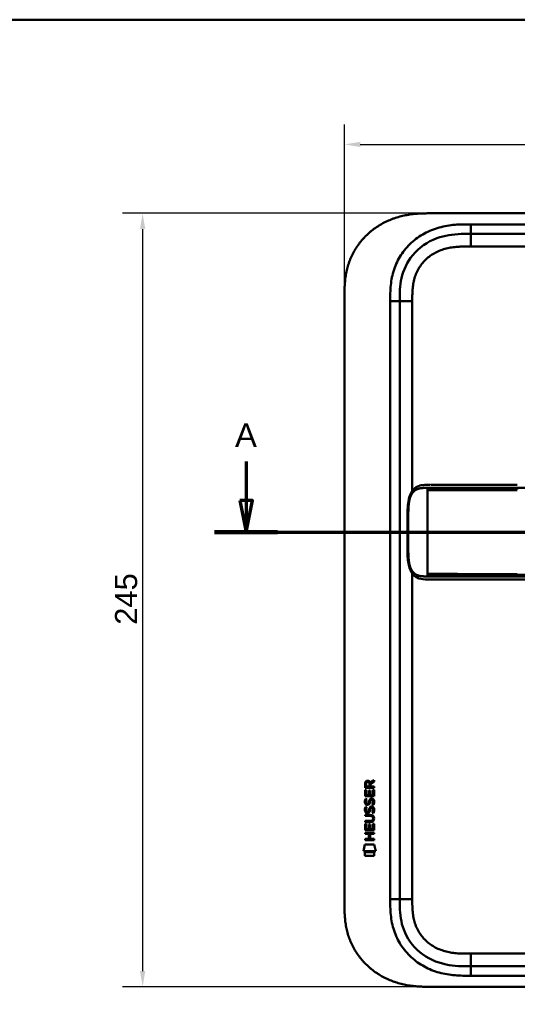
# Model space of a CAD drawing. Header units: millimetres. Extents: x 20 to 833, y 20 to 574.
# Tile 10 of 12: x 439 to 596, y 262 to 574. Entities that reach past the tile are written whole.
import ezdxf

# ---------------------------------------------------------------- set-up
doc = ezdxf.new("R2010")
doc.units = ezdxf.units.MM
doc.header["$LTSCALE"] = 2
for name, color, linetype, lineweight in [('Bemaßungen(DIN)', 7, 'Continuous', 25), ('Schnittansichtslinien(DIN)', 7, 'Continuous', 70), ('Sichtbare Kanten(DIN)', 7, 'Continuous', 50), ('Sichtbare tangentiale Kanten(DIN)', 7, 'Continuous', 50), ('Skizziergeometrie(DIN)', 7, 'Continuous', 50)]:
    doc.layers.add(name, color=color, linetype=linetype, lineweight=lineweight)
doc.styles.add('Aktuell-DINGroßer Text', font='arial.ttf')
doc.styles.add('STANDARD-DIN~0', font='arial.ttf')
doc.dimstyles.new('CAD-LAN', dxfattribs={"dimscale": 2, "dimtxt": 3.5, "dimasz": 2.5, "dimexe": 3.175, "dimexo": 0, "dimgap": 0.8, "dimtad": 1, "dimrnd": 1e-08, "dimtxsty": 'STANDARD-DIN~0', "dimcen": 0.09, "dimdle": 10, "dimclrd": 250, "dimclre": 250, "dimclrt": 250, "dimadec": 0, "dimazin": 2, "dimtfac": 1, "dimtmove": 0, "dimatfit": 3, "dimfxl": 1, "dimtolj": 1, "dimtzin": 0, "dimlwd": 25, "dimlwe": 25, "dimarcsym": 0})

# ---------------------------------------------------------------- blocks, each defined once
blk = doc.blocks.new('Ränder Standardrahmen')
at = {"layer": 'Skizziergeometrie(DIN)', "flags": 128}
blk.add_lwpolyline([(10, 10), (10, 287), (410, 287), (410, 10), (10, 10)], dxfattribs=at)
blk = doc.blocks.new('*D22')
at = {"layer": 'Bemaßungen(DIN)', "color": 250, "linetype": 'Continuous', "lineweight": 25, "true_color": 0x3f3f3f, "transparency": 16777216}
for p, q in [((541.55, 485.9), (541.55, 540.85)), ((755.55, 485.9), (755.55, 540.85)), ((546.55, 534.5), (750.55, 534.5))]:
    blk.add_line(p, q, dxfattribs=at)
at = {"layer": 'Bemaßungen(DIN)', "color": 250, "linetype": 'Continuous', "true_color": 0x3f3f3f, "transparency": 16777216}
for points in [[(546.55, 535.33), (546.55, 533.67), (541.55, 534.5)], [(750.55, 535.33), (750.55, 533.67), (755.55, 534.5)]]:
    blk.add_solid(points, dxfattribs=at)
at = {"layer": 'Defpoints', "color": 0, "linetype": 'Continuous', "transparency": 16777216}
for p in [(755.55, 534.5), (541.55, 485.9), (755.55, 485.9)]:
    blk.add_point(p, dxfattribs=at)
at = {"layer": 'Bemaßungen(DIN)', "color": 250, "linetype": 'Continuous', "lineweight": 25, "true_color": 0x3f3f3f, "transparency": 16777216, "insert": (640.78, 543.13), "char_height": 7, "attachment_point": 1, "style": 'STANDARD-DIN~0'}
blk.add_mtext('\\A1;214', dxfattribs=at)
blk = doc.blocks.new('*D23')
at = {"layer": 'Bemaßungen(DIN)', "color": 250, "linetype": 'Continuous', "lineweight": 25, "true_color": 0x3f3f3f, "transparency": 16777216}
for p, q in [((569.03, 512.68), (471.24, 512.68)), ((477.59, 507.68), (477.59, 272.68)), ((569.59, 267.68), (471.24, 267.68))]:
    blk.add_line(p, q, dxfattribs=at)
at = {"layer": 'Bemaßungen(DIN)', "color": 250, "linetype": 'Continuous', "true_color": 0x3f3f3f, "transparency": 16777216}
for points in [[(476.76, 507.68), (478.43, 507.68), (477.59, 512.68)], [(476.76, 272.68), (478.43, 272.68), (477.59, 267.68)]]:
    blk.add_solid(points, dxfattribs=at)
at = {"layer": 'Defpoints', "color": 0, "linetype": 'Continuous', "transparency": 16777216}
for p in [(569.03, 512.68), (477.59, 267.68), (569.59, 267.68)]:
    blk.add_point(p, dxfattribs=at)
at = {"layer": 'Bemaßungen(DIN)', "color": 250, "linetype": 'Continuous', "lineweight": 25, "true_color": 0x3f3f3f, "transparency": 16777216, "insert": (468.84, 382.36), "char_height": 7, "attachment_point": 1, "rotation": 90, "style": 'STANDARD-DIN~0'}
blk.add_mtext('\\A1;245', dxfattribs=at)
blk = doc.blocks.new('2DTransSchnitt0')
at = {"layer": 'Schnittansichtslinien(DIN)', "linetype": 'Continuous'}
for p, q in [((255.19, 217.02), (255.19, 210.84)), ((395.51, 217.02), (395.51, 210.84)), ((254.19, 210.84), (255.19, 205.84)), ((256.19, 210.84), (254.19, 210.84)), ((255.19, 210.84), (255.19, 205.84)), ((255.19, 205.84), (256.19, 210.84)), ((394.51, 210.84), (395.51, 205.84)), ((396.51, 210.84), (394.51, 210.84)), ((395.51, 210.84), (395.51, 205.84)), ((395.51, 205.84), (396.51, 210.84)), ((250.19, 205.84), (400.51, 205.84))]:
    blk.add_line(p, q, dxfattribs=at)
at = {"layer": 'Schnittansichtslinien(DIN)', "linetype": 'Continuous', "lineweight": 140}
for p, q in [((250.19, 205.84), (260.18, 205.84)), ((390.52, 205.84), (400.51, 205.84))]:
    blk.add_line(p, q, dxfattribs=at)
at = {"layer": 'Schnittansichtslinien(DIN)', "linetype": 'Continuous', "flags": 128}
for points in [[(254.19, 210.84), (255.19, 205.84), (256.19, 210.84), (254.19, 210.84)], [(394.51, 210.84), (395.51, 205.84), (396.51, 210.84), (394.51, 210.84)]]:
    blk.add_lwpolyline(points, dxfattribs=at)
at = {"layer": 'Schnittansichtslinien(DIN)'}
for points in [[(254.19, 210.84), (255.19, 205.84), (256.19, 210.84), (254.19, 210.84)], [(394.51, 210.84), (395.51, 205.84), (396.51, 210.84), (394.51, 210.84)]]:
    blk.add_solid(points, dxfattribs=at)
at = {"layer": 'Schnittansichtslinien(DIN)', "char_height": 3.73, "attachment_point": 7, "style": 'Aktuell-DINGroßer Text'}
for insert in [(253.43, 219.34), (393.76, 219.34)]:
    blk.add_mtext('A', dxfattribs=dict(at, insert=insert))

msp = doc.modelspace()

# ---------------------------------------------------------------- linework, layer by layer
at = {"layer": 'Sichtbare Kanten(DIN)'}
for p, q in [((727.515, 512.681), (569.033, 512.681)), ((581.592, 506.181), (726.515, 506.181)), ((541.554, 294.466), (541.554, 485.897)), ((559.054, 295.466), (559.054, 484.897)), ((568.929, 426.685), (568.929, 426.685)), ((596.339, 396.685), (723.191, 396.685)), ((548.088, 330.755), (548.09, 332.068)), ((550.946, 330.753), (548.088, 330.755)), ((548.438, 332.025), (548.438, 331.136)), ((548.438, 331.136), (549.455, 331.136)), ((549.455, 331.136), (549.456, 332.024)), ((549.753, 332.385), (550.948, 333.175)), ((549.806, 331.986), (549.805, 331.135)), ((549.805, 331.135), (550.947, 331.134)), ((550.948, 332.741), (549.806, 331.986)), ((550.947, 331.134), (550.946, 330.753)), ((550.948, 333.175), (550.948, 332.741)), ((548.086, 328.025), (548.087, 330.029)), ((550.944, 328.023), (548.086, 328.025)), ((548.087, 330.029), (548.436, 330.029)), ((548.436, 330.029), (548.434, 328.402)), ((548.434, 328.402), (549.329, 328.401)), ((549.329, 328.401), (549.33, 329.848)), ((549.33, 329.848), (549.679, 329.847)), ((549.679, 329.847), (549.677, 328.401)), ((549.677, 328.401), (550.596, 328.4)), ((550.596, 328.4), (550.597, 330.047)), ((550.597, 330.047), (550.946, 330.047)), ((550.946, 330.047), (550.944, 328.023)), ((548.255, 324.704), (548.594, 324.604)), ((548.257, 327.251), (548.596, 327.151)), ((548.454, 325.919), (548.461, 325.902)), ((549.138, 325.822), (549.148, 325.838)), ((550.184, 324.401), (550.172, 324.401)), ((550.186, 326.948), (550.174, 326.948)), ((548.081, 322.174), (549.727, 322.173)), ((548.081, 321.797), (548.081, 322.174)), ((549.75, 321.796), (548.081, 321.797)), ((548.452, 323.373), (548.459, 323.356)), ((549.136, 323.275), (549.146, 323.292)), ((548.077, 317.287), (548.079, 319.291)), ((548.079, 319.862), (548.079, 320.24)), ((548.079, 320.24), (549.749, 320.238)), ((549.725, 319.861), (548.079, 319.862)), ((548.079, 319.291), (548.427, 319.291)), ((548.427, 319.291), (548.426, 317.664)), ((549.32, 317.663), (549.322, 319.11)), ((549.322, 319.11), (549.67, 319.11)), ((549.67, 319.11), (549.669, 317.663)), ((550.587, 317.662), (550.589, 319.309)), ((550.589, 319.309), (550.937, 319.309)), ((550.63, 321.011), (550.63, 321.021)), ((550.937, 319.309), (550.936, 317.285)), ((548.075, 316.494), (550.934, 316.491)), ((548.075, 316.117), (548.075, 316.494)), ((549.318, 316.116), (548.075, 316.117)), ((550.936, 317.285), (548.077, 317.287)), ((548.426, 317.664), (549.32, 317.663)), ((549.317, 314.558), (549.318, 316.116)), ((549.669, 317.663), (550.587, 317.662)), ((549.674, 316.115), (549.673, 314.558)), ((550.933, 316.114), (549.674, 316.115)), ((550.934, 316.491), (550.933, 316.114)), ((547.542, 310.605), (548.001, 312.738)), ((548.001, 312.738), (551.007, 312.735)), ((548.073, 314.182), (548.074, 314.559)), ((550.932, 314.18), (548.073, 314.182)), ((548.074, 314.559), (549.317, 314.558)), ((549.673, 314.558), (550.932, 314.557)), ((550.932, 314.557), (550.932, 314.18)), ((551.007, 312.735), (551.457, 310.602)), ((551.457, 310.602), (547.542, 310.605)), ((548.001, 309.177), (548.002, 310.319)), ((550.998, 309.175), (548.001, 309.177)), ((548.002, 310.319), (550.999, 310.317)), ((550.999, 310.317), (550.998, 309.175)), ((581.592, 274.181), (726.515, 274.181)), ((569.593, 267.681), (727.515, 267.681))]:
    msp.add_line(p, q, dxfattribs=at)
for centre, major_axis, ratio, start_param, end_param in [((549.617, 331.252), (-0.976, 1.274), 0.5180415, 5.9043613, 6.8771057), ((548.224, 331.171), (1.242, 1.64), 0.5994938, 5.878165, 6.7089725), ((549.72, 329.03), (1.103, 3.296), 0.2312948, 2.8124619, 2.8734213), ((549.199, 326.713), (0.574, 1.004), 0.5438409, 2.7534304, 3.2137241), ((549.079, 325.846), (0.098, 0.139), 0.3641716, 4.4844927, 4.7925708), ((549.525, 322.717), (-0.838, -1.64), 0.4594521, 2.8344186, 3.3561114), ((549.526, 325.261), (0.839, 1.642), 0.4591024, 5.9761877, 6.4975755), ((549.804, 326.73), (-1.192, -3.54), 0.2215161, 5.9678979, 6.0270389), ((549.205, 324.175), (-0.583, -1.012), 0.541605, 5.8985019, 6.3563332), ((549.077, 323.3), (-0.098, -0.139), 0.3641716, 1.3429, 1.6509781), ((545.905, 317.499), (4.814, 4.313), 0.3742661, 5.9599282, 6.6783921), ((545.909, 324.543), (4.808, -4.323), 0.3742014, 5.888113, 6.6064523), ((527.197, 340.848), (23.266, -20.361), 0.1371339, 6.127502, 6.402435)]:
    msp.add_ellipse(centre, major_axis=major_axis, ratio=ratio, start_param=start_param, end_param=end_param, dxfattribs=at)
for points, degree, knots in [([(569.033, 512.681), (568.622, 512.681), (567.61, 512.677), (566.283, 512.645), (564.756, 512.563), (563.526, 512.455), (561.986, 512.253), (560.755, 512.033), (559.223, 511.678), (558.007, 511.326), (556.508, 510.799), (555.33, 510.307), (553.892, 509.604), (552.775, 508.972), (551.428, 508.098), (550.394, 507.333), (549.165, 506.301), (548.237, 505.417), (547.153, 504.247), (546.349, 503.262), (545.43, 501.977), (544.766, 500.91), (544.027, 499.537), (543.511, 498.41), (542.958, 496.977), (542.591, 495.813), (542.22, 494.347), (541.992, 493.168), (541.783, 491.694), (541.672, 490.518), (541.59, 489.057), (541.554, 487.608), (541.554, 486.465), (541.554, 485.897)], 3, [0.01304212, 0.01304212, 0.01304212, 0.01304212, 0.04166717, 0.08333381, 0.10416714, 0.14583378, 0.1666671, 0.20833375, 0.22916707, 0.27083371, 0.29166704, 0.33333368, 0.354167, 0.39583365, 0.41666697, 0.45833362, 0.47916694, 0.52083358, 0.54166691, 0.58333355, 0.60416687, 0.64583352, 0.66666684, 0.70833349, 0.72916681, 0.77083345, 0.79166678, 0.83333342, 0.85416674, 0.89583339, 0.91666671, 0.95833335, 0.99999585, 0.99999585, 0.99999585, 0.99999585]), ([(559.054, 484.897), (559.054, 487.321), (559.102, 489.781), (559.626, 492.123), (560.217, 494.769), (561.399, 497.297), (563.173, 499.435), (565.162, 501.832), (567.851, 503.681), (570.822, 504.771), (573.264, 505.667), (575.881, 506.045), (578.541, 506.143), (579.555, 506.18), (580.574, 506.181), (581.592, 506.181)], 3, [-3.5878945, -3.5878945, -3.5878945, -3.5878945, -2.8454091, -2.8454091, -2.8454091, -2.0068747, -2.0068747, -2.0068747, -1.0669607, -1.0669607, -1.0669607, -0.2943581, -0.2943581, -0.2943581, 0, 0, 0, 0]), ([(568.546, 396.685), (568.546, 396.685), (568.546, 396.685), (568.546, 396.685), (568.546, 396.685), (568.546, 396.685), (568.546, 396.685), (568.545, 396.685), (568.545, 396.685), (568.544, 396.685), (568.544, 396.685), (568.543, 396.685), (568.542, 396.685), (568.54, 396.685), (568.538, 396.685), (568.533, 396.685), (568.529, 396.685), (568.512, 396.685), (568.501, 396.685), (568.454, 396.685), (568.42, 396.685), (568.283, 396.685), (568.18, 396.685), (567.769, 396.688), (567.461, 396.692), (566.244, 396.752), (565.353, 396.894), (564.159, 397.496), (563.77, 397.778), (562.991, 398.598), (562.618, 399.202), (562.108, 400.482), (561.934, 401.143), (561.692, 402.534), (561.624, 403.278), (561.537, 405.058), (561.545, 406.105), (561.545, 409.8), (561.545, 412.452), (561.545, 417.038), (561.48, 419.019), (561.823, 421.72), (561.996, 422.53), (562.488, 423.891), (562.801, 424.474), (563.51, 425.36), (563.901, 425.696), (564.812, 426.235), (565.35, 426.417), (566.655, 426.667), (567.45, 426.683), (568.299, 426.685), (568.347, 426.685), (568.42, 426.685), (568.444, 426.685), (568.481, 426.685), (568.493, 426.685), (568.512, 426.685), (568.518, 426.685), (568.528, 426.685), (568.531, 426.685), (568.537, 426.685), (568.538, 426.685), (568.541, 426.685), (568.542, 426.685), (568.543, 426.685), (568.544, 426.685), (568.545, 426.685), (568.545, 426.685), (568.546, 426.685), (568.546, 426.685), (568.546, 426.685), (568.546, 426.685), (568.546, 426.685), (568.546, 426.685), (568.547, 426.685)], 3, [0, 0, 0, 0, 0.0000252, 0.0000252, 0.0000657, 0.0000657, 0.0001082, 0.0001082, 0.0001738, 0.0001738, 0.0002867, 0.0002867, 0.0005136, 0.0005136, 0.0010499, 0.0010499, 0.0026039, 0.0026039, 0.0072616, 0.0072616, 0.0212292, 0.0212292, 0.0631285, 0.0631285, 0.1888417, 0.1888417, 0.5689951, 0.5689951, 0.7719774, 0.7719774, 1.0315425, 1.0315425, 1.2481307, 1.2481307, 1.4719729, 1.4719729, 1.7848025, 1.7848025, 2.5805266, 2.5805266, 3.160554, 3.160554, 3.4157877, 3.4157877, 3.6519695, 3.6519695, 3.8657989, 3.8657989, 4.1108827, 4.1108827, 4.4368692, 4.4368692, 4.4566519, 4.4566519, 4.4665438, 4.4665438, 4.471493, 4.471493, 4.4739733, 4.4739733, 4.4752207, 4.4752207, 4.4758524, 4.4758524, 4.4761765, 4.4761765, 4.4763467, 4.4763467, 4.476439, 4.476439, 4.4764904, 4.4764904, 4.4765188, 4.4765188, 4.4765488, 4.4765488, 4.4765488, 4.4765488]), ([(568.929, 426.685), (568.929, 426.685), (568.929, 426.685), (568.929, 426.685), (568.929, 426.685), (568.929, 426.685), (568.93, 426.685), (568.93, 426.685), (568.93, 426.685), (568.932, 426.685), (568.934, 426.685), (568.939, 426.685), (568.944, 426.685), (568.962, 426.685), (568.976, 426.685), (569.034, 426.685), (569.078, 426.685), (569.258, 426.685), (569.398, 426.685), (569.594, 426.685), (569.647, 426.685), (569.705, 426.685), (569.706, 426.685), (569.708, 426.685), (569.709, 426.685), (569.711, 426.685), (569.711, 426.685), (569.711, 426.685), (569.711, 426.685), (569.711, 426.685), (569.711, 426.685), (569.711, 426.685)], 3, [0.00004605, 0.00004605, 0.00004605, 0.00004605, 0.00007374, 0.00007374, 0.00011546, 0.00011546, 0.00021806, 0.00021806, 0.00046152, 0.00046152, 0.00119141, 0.00119141, 0.00337949, 0.00337949, 0.00994164, 0.00994164, 0.02962737, 0.02962737, 0.08869945, 0.08869945, 0.11084283, 0.11084283, 0.1113618, 0.1113618, 0.11175126, 0.11175126, 0.11179812, 0.11179812, 0.11181175, 0.11181175, 0.11182181, 0.11182181, 0.11182181, 0.11182181]), ([(569.711, 426.685), (570.097, 426.685), (570.464, 426.685), (571.268, 426.685), (571.687, 426.685), (572.952, 426.685), (573.841, 426.685), (576.714, 426.685), (578.795, 426.685), (583.942, 426.685), (587.05, 426.685), (592.212, 426.685), (594.276, 426.685), (596.339, 426.685)], 3, [0, 0, 0, 0, 0.1534173, 0.1534173, 0.3047718, 0.3047718, 0.5966116, 0.5966116, 1.2249955, 1.2249955, 2.1545342, 2.1545342, 2.7736042, 2.7736042, 2.7736042, 2.7736042]), ([(568.564, 396.685), (568.564, 396.685), (568.686, 396.685), (568.929, 396.685), (569.249, 396.685), (569.576, 396.685), (569.913, 396.685), (570.126, 396.685), (570.208, 396.685)], 5, [25.64076517, 25.64076517, 25.64076517, 25.64076517, 25.64076517, 25.64076517, 25.64100059, 25.73520442, 25.82940824, 25.88784541, 25.88784541, 25.88784541, 25.88784541, 25.88784541, 25.88784541]), ([(596.335, 396.685), (592.401, 396.685), (588.46, 396.685), (582.3, 396.685), (580.06, 396.685), (576.38, 396.685), (574.898, 396.685), (572.715, 396.685), (571.946, 396.685), (570.994, 396.685), (570.763, 396.685), (570.463, 396.685), (570.389, 396.685), (570.292, 396.685), (570.267, 396.685), (570.235, 396.685), (570.227, 396.685), (570.217, 396.685), (570.214, 396.685), (570.211, 396.685), (570.21, 396.685), (570.209, 396.685), (570.209, 396.685), (570.208, 396.685), (570.208, 396.685), (570.208, 396.685), (570.208, 396.685), (570.208, 396.685)], 3, [0, 0, 0, 0, 1.1803051, 1.1803051, 1.8522102, 1.8522102, 2.3111703, 2.3111703, 2.5747937, 2.5747937, 2.6623324, 2.6623324, 2.6914953, 2.6914953, 2.7012157, 2.7012157, 2.7044558, 2.7044558, 2.705536, 2.705536, 2.7058961, 2.7058961, 2.7060162, 2.7060162, 2.7060562, 2.7060562, 2.7060873, 2.7060873, 2.7060873, 2.7060873]), ([(550.63, 321.021), (550.63, 321.067), (550.628, 321.114), (550.612, 321.249), (550.589, 321.337), (550.515, 321.488), (550.468, 321.549), (550.348, 321.655), (550.278, 321.695), (550.061, 321.778), (549.901, 321.796), (549.75, 321.796)], 3, [0, 0, 0, 0, 0.01400423, 0.01400423, 0.0408947, 0.0408947, 0.06439039, 0.06439039, 0.08887549, 0.08887549, 0.13413559, 0.13413559, 0.13413559, 0.13413559]), ([(541.554, 294.466), (541.554, 293.898), (541.554, 292.755), (541.59, 291.306), (541.672, 289.845), (541.783, 288.669), (541.992, 287.195), (542.22, 286.016), (542.591, 284.55), (542.958, 283.386), (543.511, 281.953), (544.027, 280.826), (544.766, 279.453), (545.43, 278.386), (546.349, 277.101), (547.153, 276.116), (548.237, 274.946), (549.165, 274.062), (550.394, 273.03), (551.428, 272.265), (552.775, 271.391), (553.892, 270.759), (555.33, 270.056), (556.508, 269.564), (558.007, 269.037), (559.223, 268.685), (560.755, 268.33), (561.987, 268.11), (563.526, 267.908), (564.756, 267.8), (566.283, 267.718), (567.799, 267.682), (568.998, 267.681), (569.593, 267.681)], 3, [0.00000215, 0.00000215, 0.00000215, 0.00000215, 0.04166657, 0.08333314, 0.10416642, 0.14583299, 0.16666628, 0.20833285, 0.22916613, 0.2708327, 0.29166599, 0.33333256, 0.35416584, 0.39583241, 0.4166657, 0.45833227, 0.47916555, 0.52083212, 0.54166541, 0.58333198, 0.60416526, 0.64583183, 0.66666512, 0.70833169, 0.72916497, 0.77083154, 0.79166483, 0.8333314, 0.85416468, 0.89583125, 0.91666454, 0.95833111, 0.99999768, 0.99999768, 0.99999768, 0.99999768]), ([(581.592, 274.181), (578.96, 274.181), (576.318, 274.231), (573.796, 274.751), (570.725, 275.383), (567.801, 276.703), (565.42, 278.682), (563.11, 280.601), (561.351, 283.11), (560.334, 285.839), (559.484, 288.12), (559.153, 290.556), (559.079, 293.017), (559.054, 293.834), (559.054, 294.652), (559.054, 295.466)], 3, [-3.5878945, -3.5878945, -3.5878945, -3.5878945, -2.8265828, -2.8265828, -2.8265828, -1.8995125, -1.8995125, -1.8995125, -1.0006299, -1.0006299, -1.0006299, -0.2492206, -0.2492206, -0.2492206, 0, 0, 0, 0])]:
    msp.add_open_spline(points, degree=degree, knots=knots, dxfattribs=at)
for points in [[(568.564, 426.685), (568.558, 426.685), (568.552, 426.685), (568.547, 426.685)], [(568.546, 396.685), (568.552, 396.685), (568.558, 396.685), (568.564, 396.685)], [(548.09, 332.068), (548.104, 332.51), (548.336, 332.972), (548.949, 332.972)], [(549.456, 332.024), (549.456, 332.297), (549.369, 332.622), (548.954, 332.623)], [(548.134, 325.773), (548.043, 326.013), (548.014, 326.247), (548.056, 326.575)], [(548.054, 324.028), (548.072, 324.167), (548.113, 324.374), (548.184, 324.548)], [(548.056, 326.575), (548.074, 326.714), (548.115, 326.921), (548.186, 327.094)], [(548.693, 325.312), (548.47, 325.345), (548.24, 325.49), (548.134, 325.773)], [(548.184, 324.548), (548.204, 324.597), (548.255, 324.704), (548.255, 324.704)], [(548.186, 327.094), (548.206, 327.144), (548.257, 327.251), (548.257, 327.251)], [(548.441, 326.686), (548.377, 326.434), (548.371, 326.209), (548.429, 325.993)], [(548.594, 324.604), (548.594, 324.604), (548.474, 324.277), (548.439, 324.14)], [(548.596, 327.151), (548.596, 327.151), (548.476, 326.824), (548.441, 326.686)], [(548.666, 325.689), (548.813, 325.629), (549.001, 325.665), (549.106, 325.78)], [(548.848, 325.299), (548.747, 325.3), (548.726, 325.307), (548.693, 325.312)], [(549.476, 325.664), (549.36, 325.454), (549.165, 325.295), (548.848, 325.299)], [(549.148, 325.838), (549.217, 325.948), (549.274, 326.112), (549.329, 326.357)], [(549.327, 323.81), (549.411, 324.178), (549.513, 324.389), (549.654, 324.557)], [(549.329, 326.357), (549.413, 326.725), (549.515, 326.936), (549.656, 327.103)], [(549.668, 326.206), (549.614, 325.966), (549.552, 325.801), (549.476, 325.664)], [(549.654, 324.557), (549.747, 324.667), (549.878, 324.739), (550.057, 324.763)], [(549.656, 327.103), (549.749, 327.214), (549.88, 327.286), (550.059, 327.31)], [(549.717, 326.405), (549.709, 326.375), (549.669, 326.209), (549.668, 326.206)], [(549.903, 326.83), (549.832, 326.741), (549.772, 326.603), (549.717, 326.405)], [(550.172, 324.401), (550.05, 324.401), (549.975, 324.369), (549.901, 324.283)], [(550.174, 326.948), (550.052, 326.948), (549.977, 326.915), (549.903, 326.83)], [(550.057, 324.763), (550.345, 324.802), (550.627, 324.702), (550.821, 324.385)], [(550.059, 327.31), (550.347, 327.348), (550.629, 327.248), (550.823, 326.932)], [(550.378, 325.365), (550.378, 325.365), (550.533, 325.619), (550.592, 325.904)], [(550.747, 325.278), (550.726, 325.283), (550.378, 325.365), (550.378, 325.365)], [(550.592, 325.904), (550.661, 326.237), (550.66, 326.513), (550.554, 326.71)], [(550.971, 325.997), (550.941, 325.666), (550.783, 325.336), (550.747, 325.278)], [(550.821, 324.385), (550.931, 324.204), (550.985, 323.985), (550.985, 323.716)], [(550.823, 326.932), (550.933, 326.751), (550.987, 326.532), (550.987, 326.262)], [(550.987, 326.262), (550.987, 326.177), (550.98, 326.092), (550.971, 325.997)], [(548.132, 323.226), (548.041, 323.467), (548.012, 323.7), (548.054, 324.028)], [(548.691, 322.765), (548.468, 322.798), (548.238, 322.944), (548.132, 323.226)], [(548.439, 324.14), (548.375, 323.887), (548.369, 323.663), (548.427, 323.447)], [(548.664, 323.143), (548.811, 323.083), (548.999, 323.119), (549.104, 323.233)], [(548.846, 322.753), (548.745, 322.754), (548.724, 322.76), (548.691, 322.765)], [(549.474, 323.117), (549.358, 322.907), (549.163, 322.748), (548.846, 322.753)], [(549.146, 323.292), (549.215, 323.402), (549.272, 323.565), (549.327, 323.81)], [(549.666, 323.66), (549.612, 323.42), (549.549, 323.255), (549.474, 323.117)], [(549.715, 323.858), (549.707, 323.828), (549.667, 323.662), (549.666, 323.66)], [(549.901, 324.283), (549.83, 324.195), (549.77, 324.057), (549.715, 323.858)], [(550.376, 322.819), (550.376, 322.819), (550.531, 323.073), (550.59, 323.357)], [(550.745, 322.732), (550.724, 322.737), (550.376, 322.819), (550.376, 322.819)], [(550.59, 323.357), (550.659, 323.69), (550.658, 323.966), (550.552, 324.164)], [(550.969, 323.45), (550.939, 323.119), (550.781, 322.789), (550.745, 322.732)], [(550.985, 323.716), (550.985, 323.631), (550.978, 323.545), (550.969, 323.45)]]:
    msp.add_open_spline(points, degree=3, dxfattribs=at)
at = {"layer": 'Sichtbare tangentiale Kanten(DIN)'}
for p, q in [((581.592, 506.181), (581.592, 509.181)), ((581.571, 502.181), (581.571, 506.181)), ((681.456, 502.181), (581.571, 502.181)), ((556.054, 484.897), (559.054, 484.897)), ((563.054, 484.897), (559.054, 484.897)), ((563.054, 484.897), (563.054, 424.783)), ((567.827, 425.235), (567.827, 425.695)), ((567.827, 425.235), (567.827, 424.935)), ((567.827, 424.935), (567.827, 398.435)), ((596.339, 425.695), (596.339, 425.238)), ((563.054, 398.587), (563.054, 295.466)), ((567.827, 398.435), (567.827, 398.135)), ((567.827, 397.675), (567.827, 398.135)), ((596.339, 398.132), (596.339, 397.675)), ((559.054, 295.466), (556.054, 295.466)), ((563.054, 295.466), (559.054, 295.466)), ((581.571, 278.181), (681.456, 278.181)), ((581.571, 278.181), (581.571, 274.181)), ((581.592, 274.181), (581.592, 271.181))]:
    msp.add_line(p, q, dxfattribs=at)
for points, degree, knots in [([(581.592, 509.181), (581.377, 509.181), (581.161, 509.181), (580.946, 509.181), (580.744, 509.181), (580.543, 509.18), (580.341, 509.179), (580.24, 509.178), (580.139, 509.177), (580.038, 509.176), (579.743, 509.173), (579.447, 509.169), (579.131, 509.162), (579.123, 509.161), (579.115, 509.161), (579.108, 509.161), (578.221, 509.14), (577.424, 509.102), (576.616, 509.035), (576.601, 509.033), (576.587, 509.032), (576.572, 509.031), (575.751, 508.961), (574.922, 508.86), (574.099, 508.721), (574.091, 508.719), (574.083, 508.718), (574.075, 508.717), (573.249, 508.576), (572.428, 508.397), (571.617, 508.173), (571.611, 508.171), (571.605, 508.17), (571.598, 508.168), (569.965, 507.717), (568.369, 507.082), (566.896, 506.283), (565.411, 505.478), (563.998, 504.477), (562.75, 503.332), (561.501, 502.185), (560.376, 500.856), (559.462, 499.441), (558.551, 498.031), (557.806, 496.469), (557.273, 494.863), (557.272, 494.859), (557.271, 494.855), (557.27, 494.852), (557.005, 494.054), (556.789, 493.236), (556.619, 492.412), (556.618, 492.405), (556.617, 492.399), (556.615, 492.392), (556.447, 491.572), (556.324, 490.741), (556.239, 489.918), (556.237, 489.904), (556.236, 489.89), (556.234, 489.876), (556.152, 489.067), (556.104, 488.263), (556.079, 487.395), (556.079, 487.381), (556.078, 487.368), (556.078, 487.355), (556.054, 486.51), (556.054, 485.704), (556.054, 484.897)], 3, [79.0507351, 79.0507351, 79.0507351, 79.0507351, 79.115326, 79.115326, 79.115326, 79.175852, 79.175852, 79.175852, 79.206115, 79.206115, 79.206115, 79.2947699, 79.2947699, 79.2947699, 79.2969041, 79.2969041, 79.2969041, 79.5442558, 79.5442558, 79.5442558, 79.5487575, 79.5487575, 79.5487575, 79.8000755, 79.8000755, 79.8000755, 79.8025259, 79.8025259, 79.8025259, 80.0549623, 80.0549623, 80.0549623, 80.056924, 80.056924, 80.056924, 80.5656653, 80.5656653, 80.5656653, 81.0782231, 81.0782231, 81.0782231, 81.5913866, 81.5913866, 81.5913866, 82.1026454, 82.1026454, 82.1026454, 82.1037871, 82.1037871, 82.1037871, 82.3575184, 82.3575184, 82.3575184, 82.3596398, 82.3596398, 82.3596398, 82.6121592, 82.6121592, 82.6121592, 82.6164541, 82.6164541, 82.6164541, 82.8648963, 82.8648963, 82.8648963, 82.8687085, 82.8687085, 82.8687085, 83.1106796, 83.1106796, 83.1106796, 83.1106796]), ([(581.571, 502.181), (581.337, 502.181), (581.103, 502.181), (580.869, 502.181), (580.794, 502.181), (580.718, 502.181), (580.643, 502.18), (580.568, 502.18), (580.492, 502.18), (580.417, 502.179), (580.266, 502.178), (580.115, 502.177), (579.965, 502.175), (579.889, 502.174), (579.814, 502.173), (579.739, 502.172), (579.586, 502.17), (579.434, 502.167), (579.282, 502.164), (579.206, 502.162), (579.13, 502.16), (579.054, 502.158), (578.681, 502.147), (578.297, 502.132), (577.914, 502.109), (577.907, 502.109), (577.899, 502.108), (577.892, 502.108), (577.275, 502.071), (576.688, 502.019), (576.096, 501.942), (576.086, 501.941), (576.077, 501.94), (576.068, 501.939), (575.469, 501.861), (574.877, 501.759), (574.288, 501.627), (574.283, 501.626), (574.278, 501.624), (574.272, 501.623), (573.674, 501.488), (573.079, 501.322), (572.5, 501.122), (572.497, 501.121), (572.493, 501.12), (572.49, 501.119), (571.904, 500.917), (571.325, 500.678), (570.767, 500.405), (570.209, 500.131), (569.665, 499.821), (569.147, 499.476), (568.628, 499.131), (568.131, 498.75), (567.665, 498.338), (567.196, 497.923), (566.752, 497.471), (566.347, 496.995), (565.944, 496.521), (565.572, 496.013), (565.242, 495.485), (564.914, 494.961), (564.622, 494.407), (564.373, 493.843), (564.127, 493.285), (563.918, 492.702), (563.749, 492.114), (563.748, 492.11), (563.747, 492.106), (563.746, 492.102), (563.58, 491.524), (563.452, 490.938), (563.354, 490.345), (563.353, 490.336), (563.351, 490.327), (563.35, 490.318), (563.254, 489.73), (563.188, 489.142), (563.142, 488.526), (563.142, 488.518), (563.141, 488.511), (563.141, 488.503), (563.119, 488.199), (563.103, 487.905), (563.091, 487.604), (563.078, 487.295), (563.07, 486.986), (563.064, 486.679), (563.053, 486.083), (563.054, 485.489), (563.054, 484.897)], 3, [0, 0, 0, 0, 0.0702177, 0.0702177, 0.0702177, 0.0928319, 0.0928319, 0.0928319, 0.1154462, 0.1154462, 0.1154462, 0.1606746, 0.1606746, 0.1606746, 0.1832888, 0.1832888, 0.1832888, 0.228941, 0.228941, 0.228941, 0.251767, 0.251767, 0.251767, 0.363762, 0.363762, 0.363762, 0.3658973, 0.3658973, 0.3658973, 0.5457808, 0.5457808, 0.5457808, 0.5485663, 0.5485663, 0.5485663, 0.730533, 0.730533, 0.730533, 0.7321671, 0.7321671, 0.7321671, 0.9170852, 0.9170852, 0.9170852, 0.9181595, 0.9181595, 0.9181595, 1.1053408, 1.1053408, 1.1053408, 1.2925833, 1.2925833, 1.2925833, 1.479843, 1.479843, 1.479843, 1.6683162, 1.6683162, 1.6683162, 1.8560489, 1.8560489, 1.8560489, 2.0426703, 2.0426703, 2.0426703, 2.2275204, 2.2275204, 2.2275204, 2.2288442, 2.2288442, 2.2288442, 2.4104084, 2.4104084, 2.4104084, 2.4131251, 2.4131251, 2.4131251, 2.5932379, 2.5932379, 2.5932379, 2.5954285, 2.5954285, 2.5954285, 2.684558, 2.684558, 2.684558, 2.7762862, 2.7762862, 2.7762862, 2.9540743, 2.9540743, 2.9540743, 2.9540743]), ([(567.827, 397.675), (567.755, 397.675), (567.612, 397.675), (567.328, 397.675), (566.909, 397.678), (566.364, 397.697), (565.771, 397.751), (565.14, 397.874), (564.545, 398.078), (563.991, 398.381), (563.489, 398.793), (563.041, 399.325), (562.579, 400.117), (562.169, 401.246), (561.926, 402.554), (561.818, 403.939), (561.791, 405.306), (561.792, 406.411), (561.792, 407.344), (561.792, 408.304), (561.792, 409.309), (561.792, 410.43), (561.792, 411.684), (561.792, 412.939), (561.792, 414.06), (561.792, 415.065), (561.792, 416.025), (561.792, 416.958), (561.791, 418.063), (561.818, 419.431), (561.926, 420.816), (562.169, 422.124), (562.579, 423.253), (563.042, 424.045), (563.489, 424.577), (563.992, 424.989), (564.545, 425.292), (565.14, 425.495), (565.772, 425.618), (566.365, 425.673), (566.909, 425.692), (567.328, 425.695), (567.613, 425.695), (567.756, 425.695), (567.827, 425.695)], 5, [0, 0, 0, 0, 0, 0, 0.0545062, 0.1094177, 0.2192406, 0.3290635, 0.4388864, 0.5487092, 0.6585321, 0.768355, 0.8781779, 0.9880008, 1.0978237, 1.3174695, 1.5371153, 1.6469382, 1.7567611, 1.8192574, 1.8817537, 2.0067464, 2.131739, 2.2567317, 2.3817243, 2.506717, 2.6317096, 2.6942059, 2.7567023, 2.8665381, 2.9763739, 3.1960455, 3.4157171, 3.5255529, 3.6353887, 3.7452245, 3.8550603, 3.9648961, 4.0747319, 4.1845678, 4.2944036, 4.4042394, 4.4591573, 4.5135093, 4.5135093, 4.5135093, 4.5135093, 4.5135093, 4.5135093]), ([(567.827, 425.695), (568.035, 425.695), (568.246, 425.695), (568.462, 425.695), (568.678, 425.695), (568.899, 425.695), (569.126, 425.695), (569.581, 425.695), (570.064, 425.695), (570.572, 425.695), (571.081, 425.695), (571.616, 425.695), (572.172, 425.695), (572.727, 425.695), (573.302, 425.695), (573.89, 425.695), (574.477, 425.695), (575.076, 425.695), (575.683, 425.695), (576.29, 425.695), (576.904, 425.695), (577.523, 425.695), (578.143, 425.695), (578.767, 425.695), (579.394, 425.695), (580.021, 425.695), (580.651, 425.695), (581.28, 425.695), (581.91, 425.695), (582.539, 425.695), (583.167, 425.695), (583.795, 425.695), (584.423, 425.695), (585.05, 425.695), (585.676, 425.695), (586.303, 425.695), (586.929, 425.695), (587.555, 425.695), (588.18, 425.695), (588.806, 425.695), (589.432, 425.695), (590.057, 425.695), (590.683, 425.695), (591.309, 425.695), (591.935, 425.695), (592.561, 425.695), (593.187, 425.695), (593.814, 425.695), (594.441, 425.695), (595.074, 425.695), (595.706, 425.695), (596.339, 425.695)], 3, [0.0000008, 0.0000008, 0.0000008, 0.0000008, 0.0947641, 0.0947641, 0.0947641, 0.1889624, 0.1889624, 0.1889624, 0.3773589, 0.3773589, 0.3773589, 0.5657555, 0.5657555, 0.5657555, 0.754152, 0.754152, 0.754152, 0.9425486, 0.9425486, 0.9425486, 1.1309451, 1.1309451, 1.1309451, 1.3193417, 1.3193417, 1.3193417, 1.5077382, 1.5077382, 1.5077382, 1.6961348, 1.6961348, 1.6961348, 1.8845313, 1.8845313, 1.8845313, 2.0729279, 2.0729279, 2.0729279, 2.2613244, 2.2613244, 2.2613244, 2.449721, 2.449721, 2.449721, 2.6381175, 2.6381175, 2.6381175, 2.8265141, 2.8265141, 2.8265141, 3.0164113, 3.0164113, 3.0164113, 3.0164113]), ([(596.339, 425.238), (595.962, 425.238), (595.207, 425.238), (594.074, 425.238), (592.563, 425.238), (590.673, 425.237), (588.783, 425.237), (586.893, 425.237), (585.004, 425.237), (583.118, 425.237), (581.238, 425.236), (579.368, 425.236), (577.512, 425.236), (575.682, 425.236), (573.898, 425.235), (571.842, 425.235), (570.258, 425.235), (569.11, 425.235), (568.324, 425.235), (567.827, 425.235)], 5, [0, 0, 0, 0, 0, 0, 0.188639, 0.3776471, 0.5666552, 0.7556633, 0.9446714, 1.1336795, 1.3226876, 1.5116957, 1.7007038, 1.8897119, 2.07872, 2.2677281, 2.4567361, 2.6457442, 3.0237604, 3.0237604, 3.0237604, 3.0237604, 3.0237604, 3.0237604]), ([(567.827, 424.935), (568.655, 424.935), (569.584, 424.935), (570.611, 424.935), (571.124, 424.935), (571.661, 424.935), (572.214, 424.935), (572.767, 424.935), (573.338, 424.935), (573.921, 424.935), (574.503, 424.936), (575.097, 424.936), (575.699, 424.936), (576.301, 424.936), (576.911, 424.937), (577.524, 424.937), (578.138, 424.937), (578.756, 424.937), (579.377, 424.938), (579.997, 424.938), (580.62, 424.938), (581.245, 424.938), (581.87, 424.939), (582.496, 424.939), (583.123, 424.939), (583.75, 424.939), (584.378, 424.94), (585.007, 424.94), (585.636, 424.94), (586.265, 424.94), (586.895, 424.94), (587.524, 424.94), (588.154, 424.94), (588.784, 424.94), (589.414, 424.941), (590.044, 424.941), (590.674, 424.941), (591.304, 424.941), (591.934, 424.941), (592.564, 424.941), (593.194, 424.941), (593.824, 424.941), (594.453, 424.941), (595.082, 424.941), (595.711, 424.941), (596.339, 424.941)], 3, [-0.0090822, -0.0090822, -0.0090822, -0.0090822, 0.368934, 0.368934, 0.368934, 0.5579421, 0.5579421, 0.5579421, 0.7469502, 0.7469502, 0.7469502, 0.9359583, 0.9359583, 0.9359583, 1.1249664, 1.1249664, 1.1249664, 1.3139745, 1.3139745, 1.3139745, 1.5029826, 1.5029826, 1.5029826, 1.6919907, 1.6919907, 1.6919907, 1.8809988, 1.8809988, 1.8809988, 2.0700069, 2.0700069, 2.0700069, 2.259015, 2.259015, 2.259015, 2.4480231, 2.4480231, 2.4480231, 2.6370312, 2.6370312, 2.6370312, 2.8260393, 2.8260393, 2.8260393, 3.0147053, 3.0147053, 3.0147053, 3.0147053]), ([(596.339, 425.695), (606.295, 425.695), (616.279, 425.695), (626.226, 425.695), (646.655, 425.695), (667.129, 425.695), (687.567, 425.695), (694.151, 425.695), (700.741, 425.695), (707.338, 425.695), (712.644, 425.695), (717.959, 425.695), (723.191, 425.695)], 3, [23.2299829, 23.2299829, 23.2299829, 23.2299829, 26.2168354, 26.2168354, 26.2168354, 32.3515912, 32.3515912, 32.3515912, 34.3279835, 34.3279835, 34.3279835, 35.9173864, 35.9173864, 35.9173864, 35.9173864]), ([(596.339, 398.429), (595.968, 398.429), (595.225, 398.429), (594.11, 398.429), (592.623, 398.429), (590.763, 398.429), (588.904, 398.429), (587.044, 398.429), (585.187, 398.43), (583.334, 398.43), (581.487, 398.431), (579.649, 398.432), (577.823, 398.433), (575.657, 398.434), (573.197, 398.434), (571.126, 398.435), (569.558, 398.435), (568.453, 398.435), (567.896, 398.435), (567.827, 398.435)], 5, [33.3326459, 33.3326459, 33.3326459, 33.3326459, 33.3326459, 33.3326459, 33.5183492, 33.7042495, 33.8901497, 34.07605, 34.2619502, 34.4478505, 34.6337508, 34.819651, 35.0055513, 35.1914515, 35.3773518, 35.5632521, 35.9350526, 36.3068531, 36.3566848, 36.3566848, 36.3566848, 36.3566848, 36.3566848, 36.3566848]), ([(567.827, 398.135), (567.941, 398.135), (568.05, 398.135), (568.162, 398.135), (569.184, 398.135), (570.362, 398.135), (571.665, 398.135), (572.493, 398.134), (573.365, 398.134), (574.262, 398.134), (574.84, 398.134), (575.428, 398.134), (576.022, 398.134), (576.617, 398.134), (577.218, 398.134), (577.823, 398.134), (578.428, 398.133), (579.036, 398.133), (579.647, 398.133), (580.258, 398.133), (580.871, 398.133), (581.485, 398.133), (585.786, 398.132), (590.144, 398.132), (594.482, 398.132), (595.101, 398.132), (595.721, 398.132), (596.339, 398.132)], 3, [0, 0, 0, 0, 0.0498317, 0.0498317, 0.0498317, 0.5045898, 0.5045898, 0.5045898, 0.7934328, 0.7934328, 0.7934328, 0.979333, 0.979333, 0.979333, 1.1652333, 1.1652333, 1.1652333, 1.3511335, 1.3511335, 1.3511335, 1.5370338, 1.5370338, 1.5370338, 2.8383356, 2.8383356, 2.8383356, 3.024121, 3.024121, 3.024121, 3.024121]), ([(596.339, 397.675), (596.334, 397.675), (596.329, 397.675), (596.324, 397.675), (595.696, 397.675), (595.068, 397.675), (594.441, 397.675), (593.814, 397.675), (593.187, 397.675), (592.56, 397.675), (591.934, 397.675), (591.308, 397.675), (590.682, 397.675), (590.056, 397.675), (589.43, 397.675), (588.805, 397.675), (588.179, 397.675), (587.554, 397.675), (586.928, 397.675), (586.302, 397.675), (585.676, 397.675), (585.049, 397.675), (584.422, 397.675), (583.795, 397.675), (583.167, 397.675), (582.538, 397.675), (581.909, 397.675), (581.28, 397.675), (580.651, 397.675), (580.021, 397.675), (579.394, 397.675), (578.767, 397.675), (578.142, 397.675), (577.522, 397.675), (576.903, 397.675), (576.289, 397.675), (575.682, 397.675), (575.075, 397.675), (574.476, 397.675), (573.888, 397.675), (573.301, 397.675), (572.726, 397.675), (572.17, 397.675), (571.615, 397.675), (571.08, 397.675), (570.571, 397.675), (570.062, 397.675), (569.58, 397.675), (569.125, 397.675), (568.897, 397.675), (568.677, 397.675), (568.461, 397.675), (568.245, 397.675), (568.034, 397.675), (567.827, 397.675)], 3, [0, 0, 0, 0, 0.0015017, 0.0015017, 0.0015017, 0.1899093, 0.1899093, 0.1899093, 0.378317, 0.378317, 0.378317, 0.5667246, 0.5667246, 0.5667246, 0.7551323, 0.7551323, 0.7551323, 0.9435399, 0.9435399, 0.9435399, 1.1319476, 1.1319476, 1.1319476, 1.3203553, 1.3203553, 1.3203553, 1.5087629, 1.5087629, 1.5087629, 1.6971706, 1.6971706, 1.6971706, 1.8855782, 1.8855782, 1.8855782, 2.0739859, 2.0739859, 2.0739859, 2.2623935, 2.2623935, 2.2623935, 2.4508012, 2.4508012, 2.4508012, 2.6392088, 2.6392088, 2.6392088, 2.8276165, 2.8276165, 2.8276165, 2.9218203, 2.9218203, 2.9218203, 3.0164288, 3.0164288, 3.0164288, 3.0164288]), ([(596.34, 398.132), (596.34, 398.132), (597.926, 398.132), (601.097, 398.132), (607.438, 398.132), (616.951, 398.132), (629.641, 398.132), (643.908, 398.132), (659.761, 398.132), (675.627, 398.132), (691.484, 398.132), (704.16, 398.132), (713.713, 398.133), (720.046, 398.131), (723.191, 398.132)], 5, [0, 0, 0, 0, 0, 0, 0.0001149, 0.7929364, 1.585758, 3.1714011, 4.7570442, 6.3426873, 7.9283304, 9.5139735, 11.0996166, 12.6881676, 12.6881676, 12.6881676, 12.6881676, 12.6881676, 12.6881676]), ([(723.191, 397.675), (717.897, 397.675), (712.621, 397.675), (707.336, 397.675), (687.988, 397.675), (668.639, 397.675), (649.274, 397.675), (636.269, 397.675), (623.303, 397.675), (610.293, 397.675), (605.644, 397.675), (600.984, 397.675), (596.339, 397.675)], 3, [0, 0, 0, 0, 1.5856418, 1.5856418, 1.5856418, 7.3915416, 7.3915416, 7.3915416, 11.2904322, 11.2904322, 11.2904322, 12.683632, 12.683632, 12.683632, 12.683632]), ([(556.054, 295.466), (556.054, 295.346), (556.054, 295.227), (556.054, 295.008), (556.054, 294.908), (556.054, 294.708), (556.055, 294.608), (556.058, 294.008), (556.064, 293.508), (556.078, 293.009)], 3, [18.94311531, 18.94311531, 18.94311531, 18.94311531, 18.97893752, 18.97893752, 19.00893239, 19.00893239, 19.03892725, 19.03892725, 19.18890158, 19.18890158, 19.18890158, 19.18890158]), ([(563.054, 295.466), (563.054, 295.231), (563.054, 294.996), (563.054, 294.761), (563.054, 294.617), (563.055, 294.474), (563.056, 294.33), (563.057, 294.258), (563.057, 294.187), (563.058, 294.115), (563.06, 293.971), (563.062, 293.828), (563.064, 293.684), (563.065, 293.608), (563.067, 293.532), (563.069, 293.456), (563.07, 293.38), (563.072, 293.304), (563.074, 293.228), (563.079, 293.075), (563.084, 292.923), (563.09, 292.766), (563.103, 292.458), (563.119, 292.164), (563.141, 291.86), (563.141, 291.852), (563.142, 291.845), (563.142, 291.837), (563.188, 291.221), (563.254, 290.633), (563.35, 290.045), (563.351, 290.036), (563.353, 290.027), (563.354, 290.018), (563.452, 289.425), (563.58, 288.839), (563.746, 288.261), (563.747, 288.257), (563.748, 288.253), (563.749, 288.249), (563.918, 287.661), (564.127, 287.078), (564.373, 286.52), (564.622, 285.956), (564.914, 285.402), (565.242, 284.878), (565.572, 284.35), (565.944, 283.842), (566.347, 283.368), (566.751, 282.892), (567.194, 282.441), (567.663, 282.027), (568.129, 281.614), (568.627, 281.233), (569.147, 280.887), (569.665, 280.542), (570.209, 280.232), (570.767, 279.958), (571.325, 279.685), (571.904, 279.446), (572.49, 279.244), (572.493, 279.243), (572.497, 279.242), (572.5, 279.241), (573.079, 279.041), (573.674, 278.875), (574.272, 278.74), (574.278, 278.739), (574.283, 278.737), (574.288, 278.736), (574.877, 278.604), (575.469, 278.502), (576.068, 278.424), (576.077, 278.423), (576.086, 278.422), (576.096, 278.421), (576.688, 278.344), (577.276, 278.292), (577.892, 278.255), (577.899, 278.255), (577.907, 278.254), (577.914, 278.254), (578.219, 278.236), (578.513, 278.223), (578.814, 278.213), (579.123, 278.202), (579.431, 278.195), (579.739, 278.191), (580.352, 278.181), (580.962, 278.181), (581.571, 278.181)], 3, [0, 0, 0, 0, 0.0704958, 0.0704958, 0.0704958, 0.1135802, 0.1135802, 0.1135802, 0.1351224, 0.1351224, 0.1351224, 0.1782067, 0.1782067, 0.1782067, 0.2010367, 0.2010367, 0.2010367, 0.2238668, 0.2238668, 0.2238668, 0.2695268, 0.2695268, 0.2695268, 0.3586563, 0.3586563, 0.3586563, 0.3608469, 0.3608469, 0.3608469, 0.5409597, 0.5409597, 0.5409597, 0.5436764, 0.5436764, 0.5436764, 0.7252406, 0.7252406, 0.7252406, 0.7265644, 0.7265644, 0.7265644, 0.9114145, 0.9114145, 0.9114145, 1.0980359, 1.0980359, 1.0980359, 1.2857686, 1.2857686, 1.2857686, 1.473937, 1.473937, 1.473937, 1.6615015, 1.6615015, 1.6615015, 1.848744, 1.848744, 1.848744, 2.0359253, 2.0359253, 2.0359253, 2.0369996, 2.0369996, 2.0369996, 2.2219177, 2.2219177, 2.2219177, 2.2235518, 2.2235518, 2.2235518, 2.4055185, 2.4055185, 2.4055185, 2.4082995, 2.4082995, 2.4082995, 2.5881875, 2.5881875, 2.5881875, 2.5903234, 2.5903234, 2.5903234, 2.6794917, 2.6794917, 2.6794917, 2.7711647, 2.7711647, 2.7711647, 2.9540838, 2.9540838, 2.9540838, 2.9540838]), ([(556.078, 293.009), (556.104, 292.101), (556.152, 291.296), (556.234, 290.487), (556.236, 290.473), (556.237, 290.459), (556.239, 290.445), (556.324, 289.623), (556.447, 288.791), (556.615, 287.971), (556.617, 287.965), (556.618, 287.958), (556.619, 287.951), (556.789, 287.127), (557.005, 286.309), (557.27, 285.511), (557.271, 285.507), (557.272, 285.504), (557.273, 285.5), (557.806, 283.894), (558.551, 282.332), (559.462, 280.922), (560.376, 279.507), (561.501, 278.178), (562.75, 277.031), (563.998, 275.886), (565.411, 274.885), (566.896, 274.08), (568.369, 273.281), (569.965, 272.646), (571.598, 272.195), (571.605, 272.193), (571.611, 272.192), (571.617, 272.19), (572.428, 271.966), (573.249, 271.787), (574.076, 271.646), (574.084, 271.645), (574.091, 271.644), (574.099, 271.642), (574.923, 271.503), (575.751, 271.402), (576.572, 271.332), (576.587, 271.331), (576.601, 271.33), (576.616, 271.328), (577.424, 271.261), (578.22, 271.223), (579.088, 271.202), (579.102, 271.202), (579.116, 271.201), (579.131, 271.201), (579.978, 271.182), (580.785, 271.181), (581.592, 271.181)], 3, [19.1889016, 19.1889016, 19.1889016, 19.1889016, 19.4373471, 19.4373471, 19.4373471, 19.4416429, 19.4416429, 19.4416429, 19.6941747, 19.6941747, 19.6941747, 19.696296, 19.696296, 19.696296, 19.9500375, 19.9500375, 19.9500375, 19.9511796, 19.9511796, 19.9511796, 20.4624403, 20.4624403, 20.4624403, 20.9755964, 20.9755964, 20.9755964, 21.4881542, 21.4881542, 21.4881542, 21.9968978, 21.9968978, 21.9968978, 21.9988678, 21.9988678, 21.9988678, 22.2512956, 22.2512956, 22.2512956, 22.2537275, 22.2537275, 22.2537275, 22.5050635, 22.5050635, 22.5050635, 22.509571, 22.509571, 22.509571, 22.7569167, 22.7569167, 22.7569167, 22.760988, 22.760988, 22.760988, 23.0030728, 23.0030728, 23.0030728, 23.0030728])]:
    msp.add_open_spline(points, degree=degree, knots=knots, dxfattribs=at)
for points in [[(726.515, 509.181), (678.208, 509.181), (629.9, 509.181), (581.592, 509.181)], [(556.054, 484.897), (556.054, 421.753), (556.054, 358.61), (556.054, 295.466)], [(581.592, 271.181), (629.9, 271.181), (678.207, 271.181), (726.515, 271.182)]]:
    msp.add_open_spline(points, degree=3, dxfattribs=at)

# ---------------------------------------------------------------- block references
at = {"xscale": 2, "yscale": 2, "zscale": 2}
msp.add_blockref('Ränder Standardrahmen', (0, 0), dxfattribs=at)
at = {"layer": 'Schnittansichtslinien(DIN)', "xscale": 2, "yscale": 2, "zscale": 2}
msp.add_blockref('2DTransSchnitt0', (0, 0), dxfattribs=at)

# ---------------------------------------------------------------- dimensions: what is measured, and where the dimension line sits
at = {"layer": 'Bemaßungen(DIN)', "color": 250, "linetype": 'Continuous', "lineweight": 25, "true_color": 0x3f3f3f}
for base, p1, p2, angle, picture, middle in [((755.554, 534.5), (541.554, 485.897), (755.554, 485.897), 180, '*D22', (648.554, 534.5)), ((477.593, 267.681), (569.033, 512.681), (569.593, 267.681), 90, '*D23', (477.593, 390.181))]:
    dim = msp.add_linear_dim(base=base, p1=p1, p2=p2, angle=angle, dimstyle='CAD-LAN', override={"dimgap": 0.8, "dimdec": 2, "dimtol": 0, "dimlim": 0, "dimtp": 0, "dimtm": 0, "dimtdec": 2, "dimtofl": 0, "dimatfit": 1}, dxfattribs=at)
    dim.commit()
    dim.dimension.update_dxf_attribs({"geometry": picture, "text_midpoint": middle, "dimtype": 160})

doc.saveas('drawing.dxf')
